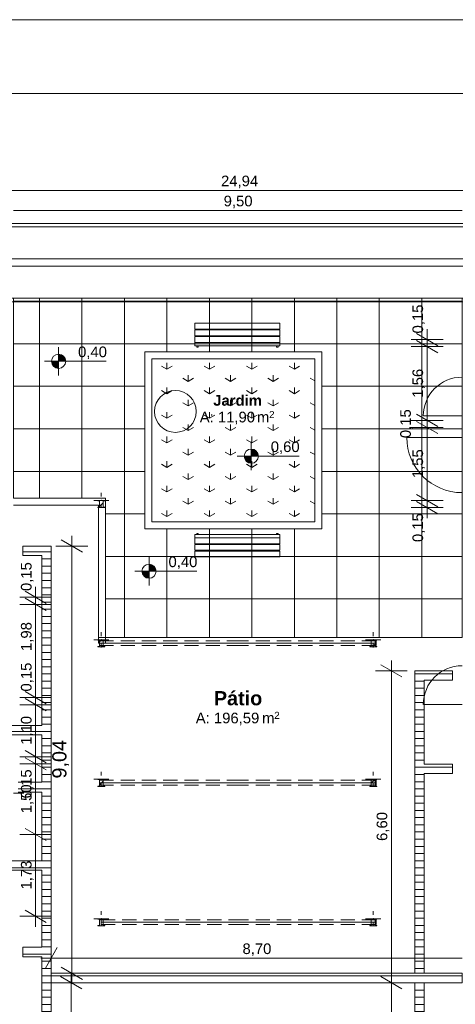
# Model space of a CAD drawing. Header units: millimetres. Extents: x 0 to 723, y 0 to 672.
# Tile 23 of 28: x 558 to 620, y 533 to 672. Entities that reach past the tile are written whole.
import ezdxf
from ezdxf.xclip import XClip

# ---------------------------------------------------------------- set-up
doc = ezdxf.new("R2010")
doc.units = ezdxf.units.MM
doc.header["$MEASUREMENT"] = 0
doc.header["$XCLIPFRAME"] = 0
for name, pattern in [('Linha de eixo - Traço e ponto', [30, 25, -2.5, 0, -2.5]), ('Linha Tracejada 2_1', [3, 2, -1]), ('Linha Tracejada 3_1', [4, 3, -1]), ('Wipeout_Contour', [1000, 0, -1000])]:
    doc.linetypes.add(name, pattern=pattern)
for name, color, linetype in [('Cobertura.ARQ', 7, 'Continuous'), ('Cotas - Geral.2D', 7, 'Continuous'), ('Desenho 2D - Geral.2D', 7, 'Continuous'), ('Interior - Mobiliário .ARQ', 7, 'Continuous'), ('Laje.ARQ', 7, 'Continuous'), ('Parede.ARQ', 7, 'Continuous'), ('Pilar.ARQ', 7, 'Continuous'), ('Vigas.ARQ', 7, 'Continuous'), ('Zonas.ARQ', 7, 'Continuous')]:
    doc.layers.add(name, color=color, linetype=linetype)
doc.styles.add('GENERATED_STYLE_1', font='txt')
doc.styles.add('GENERATED_STYLE_2', font='txt')
pattern_1 = [(0, (-392.8324, 470.6399), (0, 1.0133333), [])]
pattern_2 = [(45, (-392.8324, 470.6399), (-1.5909903, 1.5909903), []), (45, (-393.3627, 471.1702), (-1.5909903, 1.5909903), [])]

# ---------------------------------------------------------------- blocks, each defined once
blk = doc.blocks.new('Desenho_2_2', base_point=(-392.83, 470.64))
at = {"layer": 'Cotas - Geral.2D', "linetype": 'Continuous', "lineweight": 0}
for points in [[(563.88, 624.17), (564.88, 624.17), (564.8, 624.55), (564.58, 624.88), (564.26, 625.1), (563.88, 625.17)], [(563.88, 624.17), (562.88, 624.17), (562.95, 623.79), (563.17, 623.46), (563.49, 623.25), (563.88, 623.17)], [(591.09, 610.79), (592.09, 610.79), (592.02, 611.17), (591.8, 611.49), (591.47, 611.71), (591.09, 611.79)], [(591.09, 610.79), (590.09, 610.79), (590.17, 610.4), (590.38, 610.08), (590.71, 609.86), (591.09, 609.79)], [(576.65, 594.56), (575.65, 594.56), (575.73, 594.18), (575.94, 593.85), (576.27, 593.64), (576.65, 593.56)], [(576.65, 594.56), (577.65, 594.56), (577.57, 594.94), (577.36, 595.27), (577.03, 595.48), (576.65, 595.56)]]:
    blk.add_hatch(color=7, dxfattribs=at).paths.add_polyline_path(points)
at = {"layer": 'Laje.ARQ', "linetype": 'Continuous', "lineweight": 0}
h = blk.add_hatch(dxfattribs=at)
h.set_pattern_fill('Grelha_90x90_0002', color=83, style=0, pattern_type=2)
h.set_pattern_definition([(0, (-392.8324, 470.64), (0, 6), []), (90, (-392.8324, 470.64), (-6, 0), [])])
h.paths.add_polyline_path([(557.51, 633.06), (557.51, 604.88), (570.51, 604.88), (570.51, 585.22), (620.85, 585.22), (620.85, 633.06), (601.06, 633.06), (576.06, 633.06)])
h.paths.add_polyline_path([(601.06, 600.52), (576.06, 600.52), (576.06, 625.52), (601.06, 625.52)], flags=0)
h = blk.add_hatch(dxfattribs=at)
h.set_pattern_fill('Relva_0002', color=83, style=0, pattern_type=2)
h.set_pattern_definition([(90, (-392.8324, 470.64), (-6, 0), [0.866025, -2.598076]), (90, (-389.8324, 472.372), (-6, 0), [0.866025, -2.598076]), (30, (-392.8324, 470.64), (-3, 5.196152), [0.866025, -2.598076]), (30, (-392.8324, 474.104), (-3, 5.196152), [0.866025, -2.598076]), (150, (-392.8324, 470.64), (3, 5.196152), [0.866025, -2.598076]), (150, (-392.8324, 474.104), (3, 5.196152), [0.866025, -2.598076])])
h.paths.add_polyline_path([(577.06, 601.52), (600.06, 601.52), (600.06, 624.52), (577.06, 624.52)])
h = blk.add_hatch(dxfattribs=at)
h.set_pattern_fill('Madeira_2_0002', color=141, style=0, pattern_type=2)
h.set_pattern_definition(pattern_1)
h.paths.add_polyline_path([(548.81, 562.46), (544.81, 562.46), (544.81, 561.09), (547.52, 561.09), (547.52, 552.39), (561.51, 552.39), (561.51, 541.53), (558.84, 541.53), (558.84, 540.19), (561.51, 540.19), (561.51, 502.71), (558.84, 502.71), (558.84, 501.37), (561.51, 501.37), (561.51, 464.19), (558.84, 464.19), (558.84, 462.86), (561.51, 462.86), (561.51, 424.95), (558.84, 424.95), (558.84, 423.62), (561.51, 423.62), (561.51, 389.09), (561.51, 387.75), (561.51, 387.01), (558.84, 387.01), (558.84, 385.68), (561.51, 385.68), (561.51, 383.6), (562.83, 383.6), (562.83, 598.1), (561.51, 598.1), (558.84, 598.1), (558.84, 596.77), (561.51, 596.77), (561.51, 572.82), (547.87, 572.82), (547.87, 571.49), (561.51, 571.49), (561.51, 564.81), (558.17, 564.81), (558.17, 563.39), (561.51, 563.39), (561.51, 553.73), (548.81, 553.73)])
h = blk.add_hatch(dxfattribs=at)
h.set_pattern_fill('Madeira_2_0002', color=141, style=0, pattern_type=2)
h.set_pattern_definition(pattern_1)
h.paths.add_polyline_path([(614.19, 537.85), (615.52, 537.85), (615.52, 566.04), (619.52, 566.04), (619.52, 567.37), (615.52, 567.37), (615.52, 579.19), (619.52, 579.19), (619.52, 580.52), (615.52, 580.52), (614.19, 580.52)])
h = blk.add_hatch(dxfattribs=at)
h.set_pattern_fill('Madeira_2_0002', color=141, style=0, pattern_type=2)
h.set_pattern_definition(pattern_1)
h.paths.add_polyline_path([(562.83, 536.52), (620.85, 536.52), (620.85, 537.85), (562.83, 537.85)])
h = blk.add_hatch(dxfattribs=at)
h.set_pattern_fill('Madeira_2_0002', color=141, style=0, pattern_type=2)
h.set_pattern_definition(pattern_1)
h.paths.add_polyline_path([(610.35, 393.15), (614.19, 393.15), (614.19, 350.91), (615.52, 350.91), (615.52, 393.16), (619.52, 393.16), (619.52, 394.49), (615.52, 394.49), (615.52, 536.52), (614.19, 536.52), (614.19, 394.48), (610.35, 394.48)])
at = {"layer": 'Cobertura.ARQ', "color": 7, "linetype": 'Continuous', "lineweight": 0, "flags": 128}
for points in [[(506.24, 643.6), (681.02, 643.6)], [(506.24, 643.11), (681.02, 643.11)], [(506.24, 638.6), (681.02, 638.6)], [(681.02, 637.58), (506.24, 637.58)], [(681.02, 633.06), (506.24, 633.06)], [(681.02, 632.57), (506.24, 632.57)]]:
    blk.add_lwpolyline(points, dxfattribs=at)
at = {"layer": 'Cotas - Geral.2D', "color": 7, "linetype": 'Continuous', "lineweight": 0}
for p, q in [((506.24, 648.27), (672.52, 648.27)), ((557.51, 645.44), (620.85, 645.44)), ((614.43, 628.09), (617.43, 626.36)), ((615.93, 627.23), (615.93, 628.69)), ((618.18, 627.23), (613.68, 627.23)), ((617.43, 625.36), (614.43, 627.09)), ((615.93, 626.23), (615.93, 627.23)), ((563.88, 622.17), (563.88, 626.17)), ((618.18, 626.23), (613.68, 626.23)), ((615.93, 615.83), (615.93, 626.23)), ((561.88, 624.17), (570.62, 624.17)), ((614.43, 616.69), (617.43, 614.96)), ((618.18, 615.83), (613.68, 615.83)), ((614.43, 615.69), (617.43, 613.96)), ((615.93, 614.83), (615.93, 615.83)), ((618.18, 614.83), (613.68, 614.83)), ((615.93, 604.53), (615.93, 614.83)), ((591.09, 608.79), (591.09, 612.79)), ((589.09, 610.79), (597.83, 610.79)), ((618.18, 604.53), (613.68, 604.53)), ((614.43, 605.39), (617.43, 603.66)), ((614.43, 604.39), (617.43, 602.66)), ((615.93, 603.53), (615.93, 604.53)), ((618.18, 603.53), (613.68, 603.53)), ((615.93, 602.06), (615.93, 603.53)), ((567.26, 597.24), (564.26, 598.97)), ((565.76, 598.1), (565.76, 599.57)), ((568.01, 598.1), (563.51, 598.1)), ((565.76, 537.85), (565.76, 598.1)), ((576.65, 592.56), (576.65, 596.56)), ((574.65, 594.56), (583.39, 594.56)), ((559.14, 591.76), (562.14, 590.03)), ((560.64, 590.89), (560.64, 592.36)), ((562.89, 590.89), (558.39, 590.89)), ((562.14, 589.03), (559.14, 590.76)), ((560.64, 589.89), (560.64, 590.89)), ((562.89, 589.89), (558.39, 589.89)), ((560.64, 576.73), (560.64, 589.89)), ((610.87, 580.52), (610.87, 581.99)), ((613.12, 580.52), (608.62, 580.52)), ((612.37, 579.65), (609.37, 581.38)), ((610.87, 536.52), (610.87, 580.52)), ((562.89, 576.73), (558.39, 576.73)), ((559.14, 577.59), (562.14, 575.86)), ((559.14, 576.59), (562.14, 574.86)), ((560.64, 575.73), (560.64, 576.73)), ((562.89, 575.73), (558.39, 575.73)), ((560.64, 568.39), (560.64, 575.73)), ((562.89, 568.39), (558.39, 568.39)), ((559.14, 569.26), (562.14, 567.53)), ((559.14, 568.26), (562.14, 566.53)), ((562.14, 566.53), (559.14, 568.26)), ((560.64, 567.39), (560.64, 568.86)), ((560.64, 567.39), (560.64, 568.39)), ((562.89, 567.39), (558.39, 567.39)), ((562.89, 567.39), (558.39, 567.39)), ((560.64, 565.93), (560.64, 567.39)), ((560.64, 557.43), (560.64, 567.39)), ((557.51, 563.28), (558.98, 563.28)), ((559.14, 558.29), (562.14, 556.56)), ((562.89, 557.43), (558.39, 557.43)), ((560.64, 545.89), (560.64, 557.43)), ((562.89, 545.89), (558.39, 545.89)), ((559.14, 546.76), (562.14, 545.03)), ((560.64, 544.43), (560.64, 545.89)), ((562.83, 537.74), (562.83, 542.24)), ((563.7, 541.49), (561.96, 538.49)), ((561.36, 539.99), (562.83, 539.99)), ((562.83, 539.99), (620.85, 539.99)), ((568.01, 537.85), (563.51, 537.85)), ((564.26, 538.72), (567.26, 536.99)), ((565.67, 536.52), (565.67, 537.99)), ((565.76, 536.39), (565.76, 537.85)), ((610.87, 536.52), (610.87, 537.99)), ((567.92, 536.52), (563.42, 536.52)), ((567.17, 535.65), (564.17, 537.38)), ((565.67, 383.6), (565.67, 536.52)), ((613.12, 536.52), (608.62, 536.52)), ((613.12, 536.52), (608.62, 536.52)), ((612.37, 535.65), (609.37, 537.38)), ((609.37, 537.38), (612.37, 535.65)), ((610.87, 390.91), (610.87, 536.52)), ((610.87, 535.05), (610.87, 536.52))]:
    blk.add_line(p, q, dxfattribs=at)
for centre in [(563.88, 624.17), (591.09, 610.79), (576.65, 594.56)]:
    blk.add_circle(centre, 1, dxfattribs=at)
at = {"layer": 'Desenho 2D - Geral.2D', "color": 7, "linetype": 'Linha Tracejada 3_1', "lineweight": 0}
blk.add_line((557.51, 632.56), (620.67, 632.56), dxfattribs=at)
at = {"layer": 'Interior - Mobiliário .ARQ', "color": 7, "linetype": 'Continuous', "lineweight": 0}
for p, q in [((583.14, 628.7), (583.14, 629.52)), ((583.14, 629.52), (595.14, 629.52)), ((595.14, 629.52), (595.14, 628.7)), ((595.14, 628.7), (583.14, 628.7)), ((583.14, 627.76), (583.14, 628.58)), ((583.14, 628.58), (595.14, 628.58)), ((595.14, 627.76), (583.14, 627.76)), ((583.4, 628.7), (583.6, 628.7)), ((583.4, 628.58), (583.4, 628.7)), ((583.6, 628.58), (583.4, 628.58)), ((583.4, 627.76), (583.6, 627.76)), ((583.4, 627.64), (583.4, 627.76)), ((583.6, 628.7), (583.6, 628.58)), ((583.6, 627.76), (583.6, 627.64)), ((594.67, 628.7), (594.87, 628.7)), ((594.67, 628.58), (594.67, 628.7)), ((594.87, 628.58), (594.67, 628.58)), ((594.67, 627.76), (594.87, 627.76)), ((594.67, 627.64), (594.67, 627.76)), ((594.87, 628.7), (594.87, 628.58)), ((594.87, 627.76), (594.87, 627.64)), ((595.14, 628.58), (595.14, 627.76)), ((583.14, 626.82), (583.14, 627.64)), ((583.14, 627.64), (595.14, 627.64)), ((595.14, 626.82), (583.14, 626.82)), ((583.14, 626.81), (595.14, 626.81)), ((583.14, 626.36), (583.14, 626.81)), ((595.14, 626.36), (583.14, 626.36)), ((583.6, 627.64), (583.4, 627.64)), ((583.4, 626.82), (583.6, 626.82)), ((583.4, 626.81), (583.4, 626.82)), ((583.6, 626.81), (583.4, 626.81)), ((583.4, 626.36), (583.6, 626.36)), ((583.6, 626.82), (583.6, 626.81)), ((594.87, 627.64), (594.67, 627.64)), ((594.67, 626.82), (594.87, 626.82)), ((594.67, 626.81), (594.67, 626.82)), ((594.87, 626.81), (594.67, 626.81)), ((594.67, 626.36), (594.87, 626.36)), ((594.87, 626.82), (594.87, 626.81)), ((595.14, 627.64), (595.14, 626.82)), ((595.14, 626.81), (595.14, 626.36)), ((595.14, 599.73), (583.14, 599.73)), ((583.14, 599.73), (583.14, 599.28)), ((583.14, 599.28), (595.14, 599.28)), ((595.14, 599.27), (583.14, 599.27)), ((583.14, 599.27), (583.14, 598.44)), ((583.4, 599.73), (583.6, 599.73)), ((583.6, 599.28), (583.4, 599.28)), ((583.4, 599.28), (583.4, 599.27)), ((583.4, 599.27), (583.6, 599.27)), ((583.6, 599.27), (583.6, 599.28)), ((594.67, 599.73), (594.87, 599.73)), ((594.87, 599.28), (594.67, 599.28)), ((594.67, 599.28), (594.67, 599.27)), ((594.67, 599.27), (594.87, 599.27)), ((594.87, 599.27), (594.87, 599.28)), ((595.14, 599.28), (595.14, 599.73)), ((595.14, 598.44), (595.14, 599.27)), ((583.14, 598.44), (595.14, 598.44)), ((595.14, 598.33), (583.14, 598.33)), ((583.14, 598.33), (583.14, 597.51)), ((583.14, 597.51), (595.14, 597.51)), ((595.14, 597.39), (583.14, 597.39)), ((583.14, 597.39), (583.14, 596.57)), ((583.6, 598.44), (583.4, 598.44)), ((583.4, 598.44), (583.4, 598.33)), ((583.4, 598.33), (583.6, 598.33)), ((583.6, 597.51), (583.4, 597.51)), ((583.4, 597.51), (583.4, 597.39)), ((583.4, 597.39), (583.6, 597.39)), ((583.6, 598.33), (583.6, 598.44)), ((583.6, 597.39), (583.6, 597.51)), ((594.67, 598.44), (594.67, 598.33)), ((594.87, 598.44), (594.67, 598.44)), ((594.67, 598.33), (594.87, 598.33)), ((594.67, 597.51), (594.67, 597.39)), ((594.87, 597.51), (594.67, 597.51)), ((594.67, 597.39), (594.87, 597.39)), ((594.87, 598.33), (594.87, 598.44)), ((594.87, 597.39), (594.87, 597.51)), ((595.14, 597.51), (595.14, 598.33)), ((595.14, 596.57), (595.14, 597.39)), ((583.14, 596.57), (595.14, 596.57))]:
    blk.add_line(p, q, dxfattribs=at)
at = {"layer": 'Laje.ARQ', "color": 83, "linetype": 'Continuous', "lineweight": 0, "flags": 128}
for points in [[(557.51, 633.06), (557.51, 604.88), (570.51, 604.88), (570.51, 585.22), (620.85, 585.22), (620.85, 633.06), (601.06, 633.06), (576.06, 633.06)], [(601.06, 600.52), (576.06, 600.52), (576.06, 625.52), (601.06, 625.52)], [(577.06, 601.52), (600.06, 601.52), (600.06, 624.52), (577.06, 624.52)]]:
    blk.add_lwpolyline(points, close=True, dxfattribs=at)
at = {"layer": 'Laje.ARQ', "color": 141, "linetype": 'Continuous', "lineweight": 0, "flags": 128}
for points in [[(547.52, 552.39), (561.51, 552.39), (561.51, 541.53), (558.84, 541.53), (558.84, 540.19), (561.51, 540.19), (561.51, 502.71)], [(562.83, 383.6), (562.83, 598.1), (561.51, 598.1), (558.84, 598.1), (558.84, 596.77), (561.51, 596.77), (561.51, 572.82), (547.87, 572.82)], [(547.87, 571.49), (561.51, 571.49), (561.51, 564.81), (558.17, 564.81)], [(558.17, 563.39), (561.51, 563.39), (561.51, 553.73), (548.81, 553.73)]]:
    blk.add_lwpolyline(points, dxfattribs=at)
for points in [[(614.19, 537.85), (615.52, 537.85), (615.52, 566.04), (619.52, 566.04), (619.52, 567.37), (615.52, 567.37), (615.52, 579.19), (619.52, 579.19), (619.52, 580.52), (615.52, 580.52), (614.19, 580.52)], [(562.83, 536.52), (620.85, 536.52), (620.85, 537.85), (562.83, 537.85)], [(610.35, 393.15), (614.19, 393.15), (614.19, 350.91), (615.52, 350.91), (615.52, 393.16), (619.52, 393.16), (619.52, 394.49), (615.52, 394.49), (615.52, 536.52), (614.19, 536.52), (614.19, 394.48), (610.35, 394.48)]]:
    blk.add_lwpolyline(points, close=True, dxfattribs=at)
at = {"layer": 'Parede.ARQ', "color": 7, "linetype": 'Continuous', "lineweight": 0}
for p, q in [((620.85, 616.46), (615.39, 616.46)), ((620.85, 613.44), (613.05, 613.44)), ((620.85, 575.77), (615.39, 575.77))]:
    blk.add_line(p, q, dxfattribs=at)
for centre, radius, start, end in [((620.85, 616.46), 5.47, 90, 180), ((620.85, 613.44), 7.8, 180, 270), ((620.85, 575.77), 5.47, 90, 180)]:
    blk.add_arc(centre, radius, start, end, dxfattribs=at)
at = {"layer": 'Cotas - Geral.2D', "color": 7, "linetype": 'Continuous', "lineweight": 0, "char_height": 1.5, "attachment_point": 7, "style": 'GENERATED_STYLE_1'}
for s, insert, width in [('\\A1;{\\pql;\\fArial|b0|i0|c0|p38;24,94}', (586.82, 648.57), 5.1291), ('\\A1;{\\pql;\\fArial|b0|i0|c0|p38;9,50}', (587.19, 645.74), 3.9909), ('\\A1;{\\pql;\\fArial|b0|i0|c0|p38;0,40}', (566.63, 624.47), 3.9909), ('\\A1;{\\pql;\\fArial|b0|i0|c0|p38;0,60}', (593.84, 611.09), 3.9909), ('\\A1;{\\pql;\\fArial|b0|i0|c0|p38;0,40}', (579.4, 594.86), 3.9909), ('\\A1;{\\pql;\\fArial|b0|i0|c0|p38;8,70}', (589.85, 540.29), 3.9909)]:
    blk.add_mtext(s, dxfattribs=dict(at, insert=insert, width=width))
at = {"layer": 'Cotas - Geral.2D', "color": 7, "linetype": 'Continuous', "lineweight": 0, "attachment_point": 7, "rotation": 90, "style": 'GENERATED_STYLE_1'}
for s, insert, char_height, width in [('\\A1;{\\pql;\\fArial|b0|i0|c0|p38;0,15}', (615.63, 628.09), 1.5, 3.9909), ('\\A1;{\\pql;\\fArial|b0|i0|c0|p38;1,56}', (615.63, 619.03), 1.5, 3.9909), ('\\A1;{\\pql;\\fArial|b0|i0|c0|p38;0,15}', (613.9, 613.33), 1.5, 3.9909), ('\\A1;{\\pql;\\fArial|b0|i0|c0|p38;1,55}', (615.63, 607.68), 1.5, 3.9909), ('\\A1;{\\pql;\\fArial|b0|i0|c0|p38;0,15}', (615.63, 598.67), 1.5, 3.9909), ('\\A1;{\\pql;\\fArial|b0|i0|c0|p38;0,15}', (560.34, 591.76), 1.5, 3.9909), ('\\A1;{\\pql;\\fArial|b0|i0|c0|p38;1,98}', (560.34, 583.31), 1.5, 3.9909), ('\\A1;{\\pql;\\fArial|b0|i0|c0|p38;0,15}', (560.34, 577.59), 1.5, 3.9909), ('\\A1;{\\pql;\\fArial|b0|i0|c0|p38;1,10}', (560.34, 570.07), 1.5, 3.9909), ('\\A1;{\\pql;\\fArial|b0|i0|c0|p38;9,04}', (565.36, 565.32), 2, 5.3212), ('\\A1;{\\pql;\\fArial|b0|i0|c0|p38;0,15}', (560.34, 562.54), 1.5, 3.9909), ('\\A1;{\\pql;\\fArial|b0|i0|c0|p38;1,50}', (560.34, 560.42), 1.5, 3.9909), ('\\A1;{\\pql;\\fArial|b0|i0|c0|p38;6,60}', (610.57, 556.52), 1.5, 3.9909), ('\\A1;{\\pql;\\fArial|b0|i0|c0|p38;1,73}', (560.34, 549.67), 1.5, 3.9909)]:
    blk.add_mtext(s, dxfattribs=dict(at, insert=insert, char_height=char_height, width=width))
at = {"layer": 'Zonas.ARQ', "color": 7, "linetype": 'Continuous', "lineweight": 0, "attachment_point": 1}
for s, insert, char_height, style in [('\\A1;{\\pql;\\fArial|b1|i0|c0|p38;Jardim}', (585.72, 619.4), 1.5, 'GENERATED_STYLE_2'), ('\\A1;{\\pql;\\fArial|b0|i0|c0|p38;A: 11,90}', (583.81, 617.05), 1.5, 'GENERATED_STYLE_1'), ('\\A1;{\\pql;\\fArial|b0|i0|c0|p38; m}', (591.31, 617.05), 1.5, 'GENERATED_STYLE_1'), ('\\A1;{\\pql;\\fArial|b0|i0|c0|p38;2}', (593.6, 617.16), 1, 'GENERATED_STYLE_1'), ('\\A1;{\\pql;\\fArial|b1|i0|c0|p38;Pátio}', (585.81, 577.65), 2, 'GENERATED_STYLE_2'), ('\\A1;{\\pql;\\fArial|b0|i0|c0|p38;A: 196,59}', (583.25, 574.61), 1.5, 'GENERATED_STYLE_1'), ('\\A1;{\\pql;\\fArial|b0|i0|c0|p38; m}', (592.04, 574.61), 1.5, 'GENERATED_STYLE_1'), ('\\A1;{\\pql;\\fArial|b0|i0|c0|p38;2}', (594.33, 574.73), 1, 'GENERATED_STYLE_1')]:
    blk.add_mtext(s, dxfattribs=dict(at, insert=insert, char_height=char_height, style=style))
at = {"color": 254, "linetype": 'Wipeout_Contour', "lineweight": 0, "ltscale": 25674.132053}
blk.add_wipeout([(570.41, 564.22), (570.41, 564.24), (570.41, 564.26), (570.39, 564.26), (570.2, 564.29), (570.19, 564.3), (570.18, 564.32), (570.18, 565.12), (570.19, 565.14), (570.2, 565.15), (570.39, 565.18), (570.41, 565.19), (570.41, 565.2), (570.41, 565.22), (570.18, 565.22), (569.65, 565.22), (569.41, 565.22), (569.41, 565.2), (569.42, 565.19), (569.44, 565.18), (569.63, 565.15), (569.64, 565.14), (569.65, 565.12), (569.65, 564.32), (569.64, 564.3), (569.63, 564.29), (569.44, 564.26), (569.42, 564.26), (569.41, 564.24), (569.41, 564.22), (569.65, 564.22), (570.18, 564.22)], dxfattribs=at).dxf.layer = 'Pilar.ARQ'
at = {"color": 254, "linetype": 'Wipeout_Contour', "lineweight": 0, "ltscale": 26560.894811}
blk.add_wipeout([(608.81, 564.22), (608.81, 564.24), (608.8, 564.26), (608.78, 564.26), (608.59, 564.29), (608.58, 564.3), (608.57, 564.32), (608.57, 565.12), (608.58, 565.14), (608.59, 565.15), (608.78, 565.18), (608.8, 565.19), (608.81, 565.2), (608.81, 565.22), (608.57, 565.22), (608.04, 565.22), (607.81, 565.22), (607.81, 565.2), (607.81, 565.19), (607.83, 565.18), (608.02, 565.15), (608.03, 565.14), (608.04, 565.12), (608.04, 564.32), (608.03, 564.3), (608.02, 564.29), (607.83, 564.26), (607.81, 564.26), (607.81, 564.24), (607.81, 564.22), (608.04, 564.22), (608.57, 564.22)], dxfattribs=at).dxf.layer = 'Pilar.ARQ'
at = {"color": 254, "linetype": 'Wipeout_Contour', "lineweight": 0, "ltscale": 25235.127883}
blk.add_wipeout([(570.41, 544.55), (570.41, 544.57), (570.41, 544.59), (570.39, 544.6), (570.2, 544.62), (570.19, 544.63), (570.18, 544.65), (570.18, 545.46), (570.19, 545.48), (570.2, 545.48), (570.39, 545.51), (570.41, 545.52), (570.41, 545.54), (570.41, 545.55), (570.18, 545.55), (569.65, 545.55), (569.41, 545.55), (569.41, 545.54), (569.42, 545.52), (569.44, 545.51), (569.63, 545.48), (569.64, 545.48), (569.65, 545.46), (569.65, 544.65), (569.64, 544.63), (569.63, 544.62), (569.44, 544.6), (569.42, 544.59), (569.41, 544.57), (569.41, 544.55), (569.65, 544.55), (570.18, 544.55)], dxfattribs=at).dxf.layer = 'Pilar.ARQ'
at = {"color": 254, "linetype": 'Wipeout_Contour', "lineweight": 0, "ltscale": 26136.789315}
blk.add_wipeout([(608.81, 544.55), (608.81, 544.57), (608.8, 544.59), (608.78, 544.6), (608.59, 544.62), (608.58, 544.63), (608.57, 544.65), (608.57, 545.46), (608.58, 545.48), (608.59, 545.48), (608.78, 545.51), (608.8, 545.52), (608.81, 545.54), (608.81, 545.55), (608.57, 545.55), (608.04, 545.55), (607.81, 545.55), (607.81, 545.54), (607.81, 545.52), (607.83, 545.51), (608.02, 545.48), (608.03, 545.48), (608.04, 545.46), (608.04, 544.65), (608.03, 544.63), (608.02, 544.62), (607.83, 544.6), (607.81, 544.59), (607.81, 544.57), (607.81, 544.55), (608.04, 544.55), (608.57, 544.55)], dxfattribs=at).dxf.layer = 'Pilar.ARQ'
at = {"layer": 'Pilar.ARQ', "linetype": 'Continuous', "lineweight": 0}
h = blk.add_hatch(dxfattribs=at)
h.set_pattern_fill('Aço_0002', color=151, style=0, pattern_type=2)
h.set_pattern_definition(pattern_2)
h.paths.add_polyline_path([(570.41, 564.22), (570.41, 564.24), (570.41, 564.26), (570.39, 564.26), (570.2, 564.29), (570.19, 564.3), (570.18, 564.32), (570.18, 565.12), (570.19, 565.14), (570.2, 565.15), (570.39, 565.18), (570.41, 565.19), (570.41, 565.2), (570.41, 565.22), (570.18, 565.22), (569.65, 565.22), (569.41, 565.22), (569.41, 565.2), (569.42, 565.19), (569.44, 565.18), (569.63, 565.15), (569.64, 565.14), (569.65, 565.12), (569.65, 564.32), (569.64, 564.3), (569.63, 564.29), (569.44, 564.26), (569.42, 564.26), (569.41, 564.24), (569.41, 564.22), (569.65, 564.22), (570.18, 564.22)])
h = blk.add_hatch(dxfattribs=at)
h.set_pattern_fill('Aço_0002', color=151, style=0, pattern_type=2)
h.set_pattern_definition(pattern_2)
h.paths.add_polyline_path([(608.81, 564.22), (608.81, 564.24), (608.8, 564.26), (608.78, 564.26), (608.59, 564.29), (608.58, 564.3), (608.57, 564.32), (608.57, 565.12), (608.58, 565.14), (608.59, 565.15), (608.78, 565.18), (608.8, 565.19), (608.81, 565.2), (608.81, 565.22), (608.57, 565.22), (608.04, 565.22), (607.81, 565.22), (607.81, 565.2), (607.81, 565.19), (607.83, 565.18), (608.02, 565.15), (608.03, 565.14), (608.04, 565.12), (608.04, 564.32), (608.03, 564.3), (608.02, 564.29), (607.83, 564.26), (607.81, 564.26), (607.81, 564.24), (607.81, 564.22), (608.04, 564.22), (608.57, 564.22)])
h = blk.add_hatch(dxfattribs=at)
h.set_pattern_fill('Aço_0002', color=151, style=0, pattern_type=2)
h.set_pattern_definition(pattern_2)
h.paths.add_polyline_path([(570.41, 544.55), (570.41, 544.57), (570.41, 544.59), (570.39, 544.6), (570.2, 544.62), (570.19, 544.63), (570.18, 544.65), (570.18, 545.46), (570.19, 545.48), (570.2, 545.48), (570.39, 545.51), (570.41, 545.52), (570.41, 545.54), (570.41, 545.55), (570.18, 545.55), (569.65, 545.55), (569.41, 545.55), (569.41, 545.54), (569.42, 545.52), (569.44, 545.51), (569.63, 545.48), (569.64, 545.48), (569.65, 545.46), (569.65, 544.65), (569.64, 544.63), (569.63, 544.62), (569.44, 544.6), (569.42, 544.59), (569.41, 544.57), (569.41, 544.55), (569.65, 544.55), (570.18, 544.55)])
h = blk.add_hatch(dxfattribs=at)
h.set_pattern_fill('Aço_0002', color=151, style=0, pattern_type=2)
h.set_pattern_definition(pattern_2)
h.paths.add_polyline_path([(608.81, 544.55), (608.81, 544.57), (608.8, 544.59), (608.78, 544.6), (608.59, 544.62), (608.58, 544.63), (608.57, 544.65), (608.57, 545.46), (608.58, 545.48), (608.59, 545.48), (608.78, 545.51), (608.8, 545.52), (608.81, 545.54), (608.81, 545.55), (608.57, 545.55), (608.04, 545.55), (607.81, 545.55), (607.81, 545.54), (607.81, 545.52), (607.83, 545.51), (608.02, 545.48), (608.03, 545.48), (608.04, 545.46), (608.04, 544.65), (608.03, 544.63), (608.02, 544.62), (607.83, 544.6), (607.81, 544.59), (607.81, 544.57), (607.81, 544.55), (608.04, 544.55), (608.57, 544.55)])
at = {"layer": 'Pilar.ARQ', "color": 7, "linetype": 'Continuous', "lineweight": 0}
for p, q in [((569.38, 565.22), (568.85, 565.22)), ((569.91, 565.75), (569.91, 566.29)), ((570.45, 565.22), (570.98, 565.22)), ((607.77, 565.22), (607.24, 565.22)), ((608.31, 565.75), (608.31, 566.29)), ((608.84, 565.22), (609.37, 565.22)), ((569.91, 564.69), (569.91, 564.15)), ((608.31, 564.69), (608.31, 564.15)), ((569.91, 546.09), (569.91, 546.62)), ((608.31, 546.09), (608.31, 546.62)), ((569.38, 545.55), (568.85, 545.55)), ((569.91, 545.02), (569.91, 544.49)), ((570.45, 545.55), (570.98, 545.55)), ((607.77, 545.55), (607.24, 545.55)), ((608.31, 545.02), (608.31, 544.49)), ((608.84, 545.55), (609.37, 545.55))]:
    blk.add_line(p, q, dxfattribs=at)
at = {"layer": 'Pilar.ARQ', "color": 7, "linetype": 'Continuous', "lineweight": 0, "flags": 128}
for points in [[(570.41, 564.22), (570.41, 564.24), (570.41, 564.26), (570.39, 564.26), (570.2, 564.29), (570.19, 564.3), (570.18, 564.32), (570.18, 565.12), (570.19, 565.14), (570.2, 565.15), (570.39, 565.18), (570.41, 565.19), (570.41, 565.2), (570.41, 565.22), (570.18, 565.22), (569.65, 565.22), (569.41, 565.22), (569.41, 565.2), (569.42, 565.19), (569.44, 565.18), (569.63, 565.15), (569.64, 565.14), (569.65, 565.12), (569.65, 564.32), (569.64, 564.3), (569.63, 564.29), (569.44, 564.26), (569.42, 564.26), (569.41, 564.24), (569.41, 564.22), (569.65, 564.22), (570.18, 564.22)], [(608.81, 564.22), (608.81, 564.24), (608.8, 564.26), (608.78, 564.26), (608.59, 564.29), (608.58, 564.3), (608.57, 564.32), (608.57, 565.12), (608.58, 565.14), (608.59, 565.15), (608.78, 565.18), (608.8, 565.19), (608.81, 565.2), (608.81, 565.22), (608.57, 565.22), (608.04, 565.22), (607.81, 565.22), (607.81, 565.2), (607.81, 565.19), (607.83, 565.18), (608.02, 565.15), (608.03, 565.14), (608.04, 565.12), (608.04, 564.32), (608.03, 564.3), (608.02, 564.29), (607.83, 564.26), (607.81, 564.26), (607.81, 564.24), (607.81, 564.22), (608.04, 564.22), (608.57, 564.22)], [(570.41, 544.55), (570.41, 544.57), (570.41, 544.59), (570.39, 544.6), (570.2, 544.62), (570.19, 544.63), (570.18, 544.65), (570.18, 545.46), (570.19, 545.48), (570.2, 545.48), (570.39, 545.51), (570.41, 545.52), (570.41, 545.54), (570.41, 545.55), (570.18, 545.55), (569.65, 545.55), (569.41, 545.55), (569.41, 545.54), (569.42, 545.52), (569.44, 545.51), (569.63, 545.48), (569.64, 545.48), (569.65, 545.46), (569.65, 544.65), (569.64, 544.63), (569.63, 544.62), (569.44, 544.6), (569.42, 544.59), (569.41, 544.57), (569.41, 544.55), (569.65, 544.55), (570.18, 544.55)], [(608.81, 544.55), (608.81, 544.57), (608.8, 544.59), (608.78, 544.6), (608.59, 544.62), (608.58, 544.63), (608.57, 544.65), (608.57, 545.46), (608.58, 545.48), (608.59, 545.48), (608.78, 545.51), (608.8, 545.52), (608.81, 545.54), (608.81, 545.55), (608.57, 545.55), (608.04, 545.55), (607.81, 545.55), (607.81, 545.54), (607.81, 545.52), (607.83, 545.51), (608.02, 545.48), (608.03, 545.48), (608.04, 545.46), (608.04, 544.65), (608.03, 544.63), (608.02, 544.62), (607.83, 544.6), (607.81, 544.59), (607.81, 544.57), (607.81, 544.55), (608.04, 544.55), (608.57, 544.55)]]:
    blk.add_lwpolyline(points, close=True, dxfattribs=at)
at = {"layer": 'Pilar.ARQ', "color": 7, "linetype": 'Continuous', "lineweight": 0}
for p in [(569.91, 565.22), (608.31, 565.22), (569.91, 545.55), (608.31, 545.55)]:
    blk.add_point(p, dxfattribs=at)
at = {"layer": 'Vigas.ARQ', "color": 8, "linetype": 'Linha Tracejada 2_1', "lineweight": 0}
for p, q in [((569.65, 565.07), (589.18, 565.07)), ((569.65, 564.4), (569.65, 565.07)), ((569.65, 564.4), (589.18, 564.4)), ((608.72, 565.07), (589.18, 565.07)), ((608.72, 564.4), (589.18, 564.4)), ((608.72, 565.07), (608.72, 564.4)), ((569.87, 545.4), (589.4, 545.4)), ((569.87, 544.73), (569.87, 545.4)), ((569.87, 544.73), (589.4, 544.73)), ((608.72, 545.4), (589.18, 545.4)), ((608.72, 544.73), (589.18, 544.73)), ((608.72, 545.4), (608.72, 544.73))]:
    blk.add_line(p, q, dxfattribs=at)
at = {"layer": 'Vigas.ARQ', "color": 7, "linetype": 'Linha de eixo - Traço e ponto', "lineweight": 0}
for p, q in [((569.65, 564.73), (589.18, 564.73)), ((608.72, 564.73), (589.18, 564.73)), ((569.87, 545.07), (589.4, 545.07)), ((608.72, 545.07), (589.18, 545.07))]:
    blk.add_line(p, q, dxfattribs=at)
at = {"color": 254, "linetype": 'Wipeout_Contour', "lineweight": 0, "ltscale": 3434.232575}
blk.add_wipeout([(577.06, 624.52), (600.06, 624.52), (601.06, 625.52), (576.06, 625.52)], dxfattribs=at).dxf.layer = 'Parede.ARQ'
at = {"color": 254, "linetype": 'Wipeout_Contour', "lineweight": 0, "ltscale": 25581.825767}
blk.add_wipeout([(569.51, 584.89), (569.65, 584.89), (570.18, 584.89), (570.41, 584.89), (570.41, 584.87), (570.41, 584.85), (570.39, 584.84), (570.2, 584.82), (570.19, 584.81), (570.18, 584.79), (570.18, 584.42), (570.51, 584.42), (570.51, 604.88), (570.19, 604.55), (570.41, 604.55), (570.41, 604.54), (570.41, 604.52), (570.39, 604.51), (570.2, 604.48), (570.19, 604.48), (570.18, 604.46), (570.18, 603.65), (570.19, 603.63), (570.2, 603.62), (570.39, 603.6), (570.41, 603.59), (570.41, 603.57), (570.41, 603.55), (570.18, 603.55), (569.65, 603.55), (569.51, 603.55)], dxfattribs=at).dxf.layer = 'Parede.ARQ'
at = {"color": 254, "linetype": 'Wipeout_Contour', "lineweight": 0, "ltscale": 3364.983151}
blk.add_wipeout([(576.06, 600.52), (601.06, 600.52), (600.06, 601.52), (577.06, 601.52)], dxfattribs=at).dxf.layer = 'Parede.ARQ'
at = {"color": 254, "linetype": 'Wipeout_Contour', "lineweight": 0, "ltscale": 26993.010798}
blk.add_wipeout([(608.81, 583.89), (608.81, 583.9), (608.8, 583.92), (608.78, 583.93), (608.59, 583.96), (608.58, 583.97), (608.57, 583.98), (608.57, 584.79), (608.58, 584.81), (608.59, 584.82), (608.78, 584.84), (608.8, 584.85), (608.81, 584.87), (608.81, 584.89), (608.57, 584.89), (608.04, 584.89), (607.81, 584.89), (607.81, 584.87), (607.81, 584.85), (607.83, 584.84), (608.02, 584.82), (608.03, 584.81), (608.04, 584.79), (608.04, 583.98), (608.03, 583.97), (608.02, 583.96), (607.83, 583.93), (607.81, 583.92), (607.81, 583.9), (607.81, 583.89), (608.04, 583.89), (608.57, 583.89)], dxfattribs=at).dxf.layer = 'Pilar.ARQ'
at = {"layer": 'Pilar.ARQ', "linetype": 'Continuous', "lineweight": 0}
h = blk.add_hatch(dxfattribs=at)
h.set_pattern_fill('Aço_0002', color=151, style=0, pattern_type=2)
h.set_pattern_definition(pattern_2)
h.paths.add_polyline_path([(608.81, 583.89), (608.81, 583.9), (608.8, 583.92), (608.78, 583.93), (608.59, 583.96), (608.58, 583.97), (608.57, 583.98), (608.57, 584.79), (608.58, 584.81), (608.59, 584.82), (608.78, 584.84), (608.8, 584.85), (608.81, 584.87), (608.81, 584.89), (608.57, 584.89), (608.04, 584.89), (607.81, 584.89), (607.81, 584.87), (607.81, 584.85), (607.83, 584.84), (608.02, 584.82), (608.03, 584.81), (608.04, 584.79), (608.04, 583.98), (608.03, 583.97), (608.02, 583.96), (607.83, 583.93), (607.81, 583.92), (607.81, 583.9), (607.81, 583.89), (608.04, 583.89), (608.57, 583.89)])
at = {"layer": 'Interior - Mobiliário .ARQ', "color": 7, "linetype": 'Continuous', "lineweight": 0}
for p, q in [((583.4, 626.18), (583.4, 626.36)), ((583.6, 626.36), (583.6, 626.18)), ((594.67, 626.18), (594.67, 626.36)), ((594.87, 626.36), (594.87, 626.18)), ((583.6, 626.18), (583.4, 626.18)), ((594.87, 626.18), (594.67, 626.18)), ((583.6, 599.9), (583.4, 599.9)), ((583.4, 599.9), (583.4, 599.73)), ((583.6, 599.73), (583.6, 599.9)), ((594.87, 599.9), (594.67, 599.9)), ((594.67, 599.9), (594.67, 599.73)), ((594.87, 599.73), (594.87, 599.9))]:
    blk.add_line(p, q, dxfattribs=at)
at = {"layer": 'Parede.ARQ', "color": 8, "linetype": 'Continuous', "lineweight": 0, "flags": 128}
for points in [[(601.06, 625.52), (576.06, 625.52)], [(577.06, 624.52), (600.06, 624.52)], [(570.51, 584.42), (570.51, 604.88)], [(600.06, 601.52), (577.06, 601.52)], [(576.06, 600.52), (601.06, 600.52)]]:
    blk.add_lwpolyline(points, dxfattribs=at)
at = {"layer": 'Pilar.ARQ', "color": 7, "linetype": 'Continuous', "lineweight": 0}
for p, q in [((607.77, 584.89), (607.24, 584.89)), ((608.31, 585.42), (608.31, 585.95)), ((608.84, 584.89), (609.37, 584.89)), ((608.31, 584.35), (608.31, 583.82))]:
    blk.add_line(p, q, dxfattribs=at)
at = {"layer": 'Pilar.ARQ', "color": 7, "linetype": 'Continuous', "lineweight": 0, "flags": 128}
blk.add_lwpolyline([(608.81, 583.89), (608.81, 583.9), (608.8, 583.92), (608.78, 583.93), (608.59, 583.96), (608.58, 583.97), (608.57, 583.98), (608.57, 584.79), (608.58, 584.81), (608.59, 584.82), (608.78, 584.84), (608.8, 584.85), (608.81, 584.87), (608.81, 584.89), (608.57, 584.89), (608.04, 584.89), (607.81, 584.89), (607.81, 584.87), (607.81, 584.85), (607.83, 584.84), (608.02, 584.82), (608.03, 584.81), (608.04, 584.79), (608.04, 583.98), (608.03, 583.97), (608.02, 583.96), (607.83, 583.93), (607.81, 583.92), (607.81, 583.9), (607.81, 583.89), (608.04, 583.89), (608.57, 583.89)], close=True, dxfattribs=at)
at = {"layer": 'Pilar.ARQ', "color": 7, "linetype": 'Continuous', "lineweight": 0}
blk.add_point((608.31, 584.89), dxfattribs=at)
at = {"layer": 'Vigas.ARQ', "color": 8, "linetype": 'Linha Tracejada 2_1', "lineweight": 0}
for p, q in [((608.72, 584.73), (589.18, 584.73)), ((608.72, 584.73), (608.72, 584.07)), ((608.72, 584.07), (589.18, 584.07))]:
    blk.add_line(p, q, dxfattribs=at)
at = {"layer": 'Vigas.ARQ', "color": 7, "linetype": 'Linha de eixo - Traço e ponto', "lineweight": 0}
blk.add_line((608.72, 584.4), (589.18, 584.4), dxfattribs=at)
at = {"color": 254, "linetype": 'Wipeout_Contour', "lineweight": 0, "ltscale": 4978.77196}
blk.add_wipeout([(569.51, 603.88), (569.51, 603.61), (569.63, 603.62), (569.64, 603.63), (569.65, 603.65), (569.65, 604.02)], dxfattribs=at).dxf.layer = 'Parede.ARQ'
at = {"color": 254, "linetype": 'Wipeout_Contour', "lineweight": 0, "ltscale": 4897.638754}
blk.add_wipeout([(569.51, 584.42), (569.65, 584.42), (569.65, 584.79), (569.64, 584.81), (569.63, 584.82), (569.51, 584.83)], dxfattribs=at).dxf.layer = 'Parede.ARQ'
at = {"layer": 'Parede.ARQ', "color": 8, "linetype": 'Continuous', "lineweight": 0, "flags": 128}
for points in [[(569.51, 603.88), (569.51, 603.61)], [(569.51, 603.55), (569.51, 584.89)], [(569.51, 584.83), (569.51, 584.42)], [(569.51, 584.42), (569.65, 584.42)], [(570.18, 584.42), (570.51, 584.42)]]:
    blk.add_lwpolyline(points, dxfattribs=at)
at = {"color": 254, "linetype": 'Wipeout_Contour', "lineweight": 0, "ltscale": 3366.364092}
blk.add_wipeout([(577.06, 601.52), (577.06, 624.52), (576.06, 625.52), (576.06, 600.52)], dxfattribs=at).dxf.layer = 'Parede.ARQ'
at = {"color": 254, "linetype": 'Wipeout_Contour', "lineweight": 0, "ltscale": 3432.851545}
blk.add_wipeout([(600.06, 624.52), (600.06, 601.52), (601.06, 600.52), (601.06, 625.52)], dxfattribs=at).dxf.layer = 'Parede.ARQ'
at = {"layer": 'Interior - Mobiliário .ARQ', "color": 7, "linetype": 'Continuous', "lineweight": 0}
for start, end in [(0, 180), (180, 0)]:
    blk.add_arc((580.37, 617.09), 2.95, start, end, dxfattribs=at)
at = {"layer": 'Parede.ARQ', "color": 8, "linetype": 'Continuous', "lineweight": 0, "flags": 128}
for points in [[(576.06, 625.52), (576.06, 600.52)], [(601.06, 600.52), (601.06, 625.52)], [(577.06, 601.52), (577.06, 624.52)], [(600.06, 624.52), (600.06, 601.52)]]:
    blk.add_lwpolyline(points, dxfattribs=at)
at = {"color": 254, "linetype": 'Wipeout_Contour', "lineweight": 0, "ltscale": 11609.404504}
blk.add_wipeout([(557.51, 603.88), (569.51, 603.88), (569.65, 604.02), (569.65, 604.46), (569.64, 604.48), (569.63, 604.48), (569.44, 604.51), (569.42, 604.52), (569.41, 604.54), (569.41, 604.55), (569.65, 604.55), (570.18, 604.55), (570.51, 604.88), (557.51, 604.88)], dxfattribs=at).dxf.layer = 'Parede.ARQ'
at = {"color": 254, "linetype": 'Wipeout_Contour', "lineweight": 0, "ltscale": 26120.921796}
blk.add_wipeout([(570.41, 583.89), (570.41, 583.9), (570.41, 583.92), (570.39, 583.93), (570.2, 583.96), (570.19, 583.97), (570.18, 583.98), (570.18, 584.79), (570.19, 584.81), (570.2, 584.82), (570.39, 584.84), (570.41, 584.85), (570.41, 584.87), (570.41, 584.89), (570.18, 584.89), (569.65, 584.89), (569.41, 584.89), (569.41, 584.87), (569.42, 584.85), (569.44, 584.84), (569.63, 584.82), (569.64, 584.81), (569.65, 584.79), (569.65, 583.98), (569.64, 583.97), (569.63, 583.96), (569.44, 583.93), (569.42, 583.92), (569.41, 583.9), (569.41, 583.89), (569.65, 583.89), (570.18, 583.89)], dxfattribs=at).dxf.layer = 'Pilar.ARQ'
at = {"layer": 'Pilar.ARQ', "linetype": 'Continuous', "lineweight": 0}
h = blk.add_hatch(dxfattribs=at)
h.set_pattern_fill('Aço_0002', color=151, style=0, pattern_type=2)
h.set_pattern_definition(pattern_2)
h.paths.add_polyline_path([(570.41, 583.89), (570.41, 583.9), (570.41, 583.92), (570.39, 583.93), (570.2, 583.96), (570.19, 583.97), (570.18, 583.98), (570.18, 584.79), (570.19, 584.81), (570.2, 584.82), (570.39, 584.84), (570.41, 584.85), (570.41, 584.87), (570.41, 584.89), (570.18, 584.89), (569.65, 584.89), (569.41, 584.89), (569.41, 584.87), (569.42, 584.85), (569.44, 584.84), (569.63, 584.82), (569.64, 584.81), (569.65, 584.79), (569.65, 583.98), (569.64, 583.97), (569.63, 583.96), (569.44, 583.93), (569.42, 583.92), (569.41, 583.9), (569.41, 583.89), (569.65, 583.89), (570.18, 583.89)])
at = {"layer": 'Desenho 2D - Geral.2D', "color": 8, "linetype": 'Continuous', "lineweight": 0}
blk.add_line((569.51, 585.22), (608.85, 585.22), dxfattribs=at)
at = {"layer": 'Desenho 2D - Geral.2D', "color": 7, "linetype": 'Continuous', "lineweight": 0}
blk.add_line((570.51, 585.22), (619.82, 585.22), dxfattribs=at)
at = {"layer": 'Parede.ARQ', "color": 8, "linetype": 'Continuous', "lineweight": 0, "flags": 128}
for points in [[(570.51, 604.88), (557.51, 604.88)], [(557.51, 603.88), (569.51, 603.88)]]:
    blk.add_lwpolyline(points, dxfattribs=at)
at = {"layer": 'Pilar.ARQ', "color": 7, "linetype": 'Continuous', "lineweight": 0}
for p, q in [((569.38, 584.89), (568.85, 584.89)), ((569.91, 585.42), (569.91, 585.95)), ((570.45, 584.89), (570.98, 584.89)), ((569.91, 584.35), (569.91, 583.82))]:
    blk.add_line(p, q, dxfattribs=at)
at = {"layer": 'Pilar.ARQ', "color": 7, "linetype": 'Continuous', "lineweight": 0, "flags": 128}
blk.add_lwpolyline([(570.41, 583.89), (570.41, 583.9), (570.41, 583.92), (570.39, 583.93), (570.2, 583.96), (570.19, 583.97), (570.18, 583.98), (570.18, 584.79), (570.19, 584.81), (570.2, 584.82), (570.39, 584.84), (570.41, 584.85), (570.41, 584.87), (570.41, 584.89), (570.18, 584.89), (569.65, 584.89), (569.41, 584.89), (569.41, 584.87), (569.42, 584.85), (569.44, 584.84), (569.63, 584.82), (569.64, 584.81), (569.65, 584.79), (569.65, 583.98), (569.64, 583.97), (569.63, 583.96), (569.44, 583.93), (569.42, 583.92), (569.41, 583.9), (569.41, 583.89), (569.65, 583.89), (570.18, 583.89)], close=True, dxfattribs=at)
at = {"layer": 'Pilar.ARQ', "color": 7, "linetype": 'Continuous', "lineweight": 0}
blk.add_point((569.91, 584.89), dxfattribs=at)
at = {"layer": 'Vigas.ARQ', "color": 8, "linetype": 'Linha Tracejada 2_1', "lineweight": 0}
for p, q in [((569.65, 584.73), (589.18, 584.73)), ((569.65, 584.07), (569.65, 584.73)), ((569.65, 584.07), (589.18, 584.07))]:
    blk.add_line(p, q, dxfattribs=at)
at = {"layer": 'Vigas.ARQ', "color": 7, "linetype": 'Linha de eixo - Traço e ponto', "lineweight": 0}
blk.add_line((569.65, 584.4), (589.18, 584.4), dxfattribs=at)
at = {"color": 254, "linetype": 'Wipeout_Contour', "lineweight": 0, "ltscale": 26575.104434}
blk.add_wipeout([(570.41, 603.55), (570.41, 603.57), (570.41, 603.59), (570.39, 603.6), (570.2, 603.62), (570.19, 603.63), (570.18, 603.65), (570.18, 604.46), (570.19, 604.48), (570.2, 604.48), (570.39, 604.51), (570.41, 604.52), (570.41, 604.54), (570.41, 604.55), (570.18, 604.55), (569.65, 604.55), (569.41, 604.55), (569.41, 604.54), (569.42, 604.52), (569.44, 604.51), (569.63, 604.48), (569.64, 604.48), (569.65, 604.46), (569.65, 603.65), (569.64, 603.63), (569.63, 603.62), (569.44, 603.6), (569.42, 603.59), (569.41, 603.57), (569.41, 603.55), (569.65, 603.55), (570.18, 603.55)], dxfattribs=at).dxf.layer = 'Pilar.ARQ'
at = {"layer": 'Pilar.ARQ', "linetype": 'Continuous', "lineweight": 0}
h = blk.add_hatch(dxfattribs=at)
h.set_pattern_fill('Aço_0002', color=151, style=0, pattern_type=2)
h.set_pattern_definition(pattern_2)
h.paths.add_polyline_path([(570.41, 603.55), (570.41, 603.57), (570.41, 603.59), (570.39, 603.6), (570.2, 603.62), (570.19, 603.63), (570.18, 603.65), (570.18, 604.46), (570.19, 604.48), (570.2, 604.48), (570.39, 604.51), (570.41, 604.52), (570.41, 604.54), (570.41, 604.55), (570.18, 604.55), (569.65, 604.55), (569.41, 604.55), (569.41, 604.54), (569.42, 604.52), (569.44, 604.51), (569.63, 604.48), (569.64, 604.48), (569.65, 604.46), (569.65, 603.65), (569.64, 603.63), (569.63, 603.62), (569.44, 603.6), (569.42, 603.59), (569.41, 603.57), (569.41, 603.55), (569.65, 603.55), (570.18, 603.55)])
at = {"layer": 'Pilar.ARQ', "color": 7, "linetype": 'Continuous', "lineweight": 0}
for p, q in [((569.91, 605.09), (569.91, 605.62)), ((569.38, 604.55), (568.85, 604.55)), ((570.45, 604.55), (570.98, 604.55)), ((569.91, 604.02), (569.91, 603.49))]:
    blk.add_line(p, q, dxfattribs=at)
at = {"layer": 'Pilar.ARQ', "color": 7, "linetype": 'Continuous', "lineweight": 0, "flags": 128}
blk.add_lwpolyline([(570.41, 603.55), (570.41, 603.57), (570.41, 603.59), (570.39, 603.6), (570.2, 603.62), (570.19, 603.63), (570.18, 603.65), (570.18, 604.46), (570.19, 604.48), (570.2, 604.48), (570.39, 604.51), (570.41, 604.52), (570.41, 604.54), (570.41, 604.55), (570.18, 604.55), (569.65, 604.55), (569.41, 604.55), (569.41, 604.54), (569.42, 604.52), (569.44, 604.51), (569.63, 604.48), (569.64, 604.48), (569.65, 604.46), (569.65, 603.65), (569.64, 603.63), (569.63, 603.62), (569.44, 603.6), (569.42, 603.59), (569.41, 603.57), (569.41, 603.55), (569.65, 603.55), (570.18, 603.55)], close=True, dxfattribs=at)
at = {"layer": 'Pilar.ARQ', "color": 7, "linetype": 'Continuous', "lineweight": 0}
blk.add_point((569.91, 604.55), dxfattribs=at)

msp = doc.modelspace()

# ---------------------------------------------------------------- linework, layer by layer
at = {"layer": 'Desenho 2D - Geral.2D', "color": 7, "linetype": 'Continuous', "lineweight": 0}
for p, q in [((722.54, 672.34), (0, 672.34)), ((712.54, 661.95), (34.51, 661.95))]:
    msp.add_line(p, q, dxfattribs=at)

# ---------------------------------------------------------------- block references
at = {"color": 7, "linetype": 'Continuous', "lineweight": 0}
ref = msp.add_blockref('Desenho_2_2', (-392.83, 470.64), dxfattribs=at)
XClip(ref).set_block_clipping_path([(481.2565355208, 323.9834960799), (703.3929709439, 655.0257970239)])

doc.saveas('drawing.dxf')
